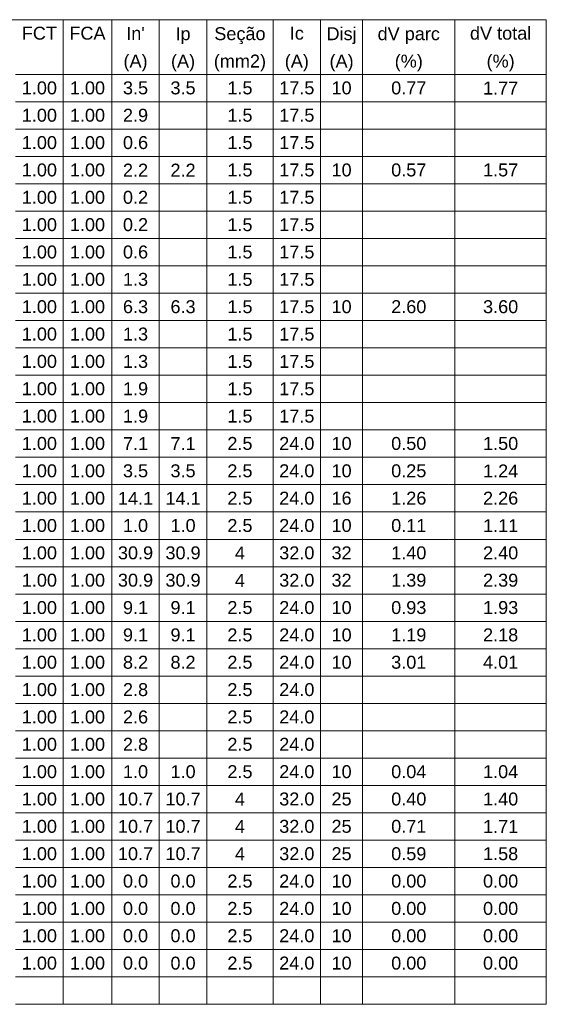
# Model space of a CAD drawing. Header units: millimetres. Extents: x 55082 to 85113, y -5867 to -946.
# Tile 23 of 77: x 57743 to 58101, y -2603 to -1934. Entities that reach past the tile are written whole.
import ezdxf

# ---------------------------------------------------------------- set-up
doc = ezdxf.new("R2010")
doc.units = ezdxf.units.MM
doc.header["$MEASUREMENT"] = 0
doc.layers.add('DI-Tabelas', color=7, linetype='Continuous', lineweight=5)
doc.styles.add('Arial', font='arial.ttf')

msp = doc.modelspace()

# ---------------------------------------------------------------- linework, layer by layer
at = {"layer": 'DI-Tabelas'}
for p, q in [((58101.02, -1933.57), (56823.44, -1933.57)), ((57772.51, -1933.57), (57772.51, -1952.17)), ((57805.56, -1933.57), (57805.56, -1952.17)), ((57837.88, -1933.57), (57837.88, -1952.17)), ((57870.19, -1933.57), (57870.19, -1952.17)), ((57915.24, -1933.57), (57915.24, -1952.17)), ((57947.55, -1933.57), (57947.55, -1952.17)), ((57976.09, -1933.57), (57976.09, -1952.17)), ((58038.93, -1933.57), (58038.93, -1952.17)), ((58101.02, -1933.57), (58101.02, -1952.17)), ((57772.51, -1952.17), (57772.51, -1970.78)), ((57805.56, -1952.17), (57805.56, -1970.78)), ((57837.88, -1952.17), (57837.88, -1970.78)), ((57870.19, -1952.17), (57870.19, -1970.78)), ((57915.24, -1952.17), (57915.24, -1970.78)), ((57947.55, -1952.17), (57947.55, -1970.78)), ((57976.09, -1952.17), (57976.09, -1970.78)), ((58038.93, -1952.17), (58038.93, -1970.78)), ((58101.02, -1952.17), (58101.02, -1970.78)), ((57772.51, -1970.78), (57740.2, -1970.78)), ((57740.2, -1970.78), (57772.51, -1970.78)), ((57805.56, -1970.78), (57772.51, -1970.78)), ((57772.51, -1970.78), (57772.51, -1989.39)), ((57772.51, -1970.78), (57805.56, -1970.78)), ((57837.88, -1970.78), (57805.56, -1970.78)), ((57805.56, -1970.78), (57805.56, -1989.39)), ((57805.56, -1970.78), (57837.88, -1970.78)), ((57870.19, -1970.78), (57837.88, -1970.78)), ((57837.88, -1970.78), (57837.88, -1989.39)), ((57837.88, -1970.78), (57870.19, -1970.78)), ((57915.24, -1970.78), (57870.19, -1970.78)), ((57870.19, -1970.78), (57870.19, -1989.39)), ((57870.19, -1970.78), (57915.24, -1970.78)), ((57947.55, -1970.78), (57915.24, -1970.78)), ((57915.24, -1970.78), (57915.24, -1989.39)), ((57915.24, -1970.78), (57947.55, -1970.78)), ((57976.09, -1970.78), (57947.55, -1970.78)), ((57947.55, -1970.78), (57947.55, -1989.39)), ((57947.55, -1970.78), (57976.09, -1970.78)), ((58038.93, -1970.78), (57976.09, -1970.78)), ((57976.09, -1970.78), (57976.09, -1989.39)), ((57976.09, -1970.78), (58038.93, -1970.78)), ((58101.02, -1970.78), (58038.93, -1970.78)), ((58038.93, -1970.78), (58038.93, -1989.39)), ((58038.93, -1970.78), (58101.02, -1970.78)), ((58101.02, -1970.78), (58101.02, -1989.39)), ((57772.51, -1989.39), (57740.2, -1989.39)), ((57805.56, -1989.39), (57772.51, -1989.39)), ((57772.51, -1989.39), (57772.51, -2008)), ((57837.88, -1989.39), (57805.56, -1989.39)), ((57805.56, -1989.39), (57805.56, -2008)), ((57870.19, -1989.39), (57837.88, -1989.39)), ((57837.88, -1989.39), (57837.88, -2008)), ((57915.24, -1989.39), (57870.19, -1989.39)), ((57870.19, -1989.39), (57870.19, -2008)), ((57947.55, -1989.39), (57915.24, -1989.39)), ((57915.24, -1989.39), (57915.24, -2008)), ((57976.09, -1989.39), (57947.55, -1989.39)), ((57947.55, -1989.39), (57947.55, -2008)), ((58038.93, -1989.39), (57976.09, -1989.39)), ((57976.09, -1989.39), (57976.09, -2008)), ((58101.02, -1989.39), (58038.93, -1989.39)), ((58038.93, -1989.39), (58038.93, -2008)), ((58101.02, -1989.39), (58101.02, -2008)), ((57772.51, -2008), (57740.2, -2008)), ((57805.56, -2008), (57772.51, -2008)), ((57772.51, -2008), (57772.51, -2026.61)), ((57837.88, -2008), (57805.56, -2008)), ((57805.56, -2008), (57805.56, -2026.61)), ((57870.19, -2008), (57837.88, -2008)), ((57837.88, -2008), (57837.88, -2026.61)), ((57915.24, -2008), (57870.19, -2008)), ((57870.19, -2008), (57870.19, -2026.61)), ((57947.55, -2008), (57915.24, -2008)), ((57915.24, -2008), (57915.24, -2026.61)), ((57976.09, -2008), (57947.55, -2008)), ((57947.55, -2008), (57947.55, -2026.61)), ((58038.93, -2008), (57976.09, -2008)), ((57976.09, -2008), (57976.09, -2026.61)), ((58101.02, -2008), (58038.93, -2008)), ((58038.93, -2008), (58038.93, -2026.61)), ((58101.02, -2008), (58101.02, -2026.61)), ((57772.51, -2026.61), (57740.2, -2026.61)), ((57805.56, -2026.61), (57772.51, -2026.61)), ((57772.51, -2026.61), (57772.51, -2045.21)), ((57837.88, -2026.61), (57805.56, -2026.61)), ((57805.56, -2026.61), (57805.56, -2045.21)), ((57870.19, -2026.61), (57837.88, -2026.61)), ((57837.88, -2026.61), (57837.88, -2045.21)), ((57915.24, -2026.61), (57870.19, -2026.61)), ((57870.19, -2026.61), (57870.19, -2045.21)), ((57947.55, -2026.61), (57915.24, -2026.61)), ((57915.24, -2026.61), (57915.24, -2045.21)), ((57976.09, -2026.61), (57947.55, -2026.61)), ((57947.55, -2026.61), (57947.55, -2045.21)), ((58038.93, -2026.61), (57976.09, -2026.61)), ((57976.09, -2026.61), (57976.09, -2045.21)), ((58101.02, -2026.61), (58038.93, -2026.61)), ((58038.93, -2026.61), (58038.93, -2045.21)), ((58101.02, -2026.61), (58101.02, -2045.21)), ((57772.51, -2045.21), (57740.2, -2045.21)), ((57805.56, -2045.21), (57772.51, -2045.21)), ((57772.51, -2045.21), (57772.51, -2063.82)), ((57837.88, -2045.21), (57805.56, -2045.21)), ((57805.56, -2045.21), (57805.56, -2063.82)), ((57870.19, -2045.21), (57837.88, -2045.21)), ((57837.88, -2045.21), (57837.88, -2063.82)), ((57915.24, -2045.21), (57870.19, -2045.21)), ((57870.19, -2045.21), (57870.19, -2063.82)), ((57947.55, -2045.21), (57915.24, -2045.21)), ((57915.24, -2045.21), (57915.24, -2063.82)), ((57976.09, -2045.21), (57947.55, -2045.21)), ((57947.55, -2045.21), (57947.55, -2063.82)), ((58038.93, -2045.21), (57976.09, -2045.21)), ((57976.09, -2045.21), (57976.09, -2063.82)), ((58101.02, -2045.21), (58038.93, -2045.21)), ((58038.93, -2045.21), (58038.93, -2063.82)), ((58101.02, -2045.21), (58101.02, -2063.82)), ((57772.51, -2063.82), (57740.2, -2063.82)), ((57805.56, -2063.82), (57772.51, -2063.82)), ((57772.51, -2063.82), (57772.51, -2082.43)), ((57837.88, -2063.82), (57805.56, -2063.82)), ((57805.56, -2063.82), (57805.56, -2082.43)), ((57870.19, -2063.82), (57837.88, -2063.82)), ((57837.88, -2063.82), (57837.88, -2082.43)), ((57915.24, -2063.82), (57870.19, -2063.82)), ((57870.19, -2063.82), (57870.19, -2082.43)), ((57947.55, -2063.82), (57915.24, -2063.82)), ((57915.24, -2063.82), (57915.24, -2082.43)), ((57976.09, -2063.82), (57947.55, -2063.82)), ((57947.55, -2063.82), (57947.55, -2082.43)), ((58038.93, -2063.82), (57976.09, -2063.82)), ((57976.09, -2063.82), (57976.09, -2082.43)), ((58101.02, -2063.82), (58038.93, -2063.82)), ((58038.93, -2063.82), (58038.93, -2082.43)), ((58101.02, -2063.82), (58101.02, -2082.43)), ((57772.51, -2082.43), (57740.2, -2082.43)), ((57805.56, -2082.43), (57772.51, -2082.43)), ((57772.51, -2082.43), (57772.51, -2101.04)), ((57837.88, -2082.43), (57805.56, -2082.43)), ((57805.56, -2082.43), (57805.56, -2101.04)), ((57870.19, -2082.43), (57837.88, -2082.43)), ((57837.88, -2082.43), (57837.88, -2101.04)), ((57915.24, -2082.43), (57870.19, -2082.43)), ((57870.19, -2082.43), (57870.19, -2101.04)), ((57947.55, -2082.43), (57915.24, -2082.43)), ((57915.24, -2082.43), (57915.24, -2101.04)), ((57976.09, -2082.43), (57947.55, -2082.43)), ((57947.55, -2082.43), (57947.55, -2101.04)), ((58038.93, -2082.43), (57976.09, -2082.43)), ((57976.09, -2082.43), (57976.09, -2101.04)), ((58101.02, -2082.43), (58038.93, -2082.43)), ((58038.93, -2082.43), (58038.93, -2101.04)), ((58101.02, -2082.43), (58101.02, -2101.04)), ((57772.51, -2101.04), (57740.2, -2101.04)), ((57805.56, -2101.04), (57772.51, -2101.04)), ((57772.51, -2101.04), (57772.51, -2119.65)), ((57837.88, -2101.04), (57805.56, -2101.04)), ((57805.56, -2101.04), (57805.56, -2119.65)), ((57870.19, -2101.04), (57837.88, -2101.04)), ((57837.88, -2101.04), (57837.88, -2119.65)), ((57915.24, -2101.04), (57870.19, -2101.04)), ((57870.19, -2101.04), (57870.19, -2119.65)), ((57947.55, -2101.04), (57915.24, -2101.04)), ((57915.24, -2101.04), (57915.24, -2119.65)), ((57976.09, -2101.04), (57947.55, -2101.04)), ((57947.55, -2101.04), (57947.55, -2119.65)), ((58038.93, -2101.04), (57976.09, -2101.04)), ((57976.09, -2101.04), (57976.09, -2119.65)), ((58101.02, -2101.04), (58038.93, -2101.04)), ((58038.93, -2101.04), (58038.93, -2119.65)), ((58101.02, -2101.04), (58101.02, -2119.65)), ((57772.51, -2119.65), (57740.2, -2119.65)), ((57805.56, -2119.65), (57772.51, -2119.65)), ((57772.51, -2119.65), (57772.51, -2138.25)), ((57837.88, -2119.65), (57805.56, -2119.65)), ((57805.56, -2119.65), (57805.56, -2138.25)), ((57870.19, -2119.65), (57837.88, -2119.65)), ((57837.88, -2119.65), (57837.88, -2138.25)), ((57915.24, -2119.65), (57870.19, -2119.65)), ((57870.19, -2119.65), (57870.19, -2138.25)), ((57947.55, -2119.65), (57915.24, -2119.65)), ((57915.24, -2119.65), (57915.24, -2138.25)), ((57976.09, -2119.65), (57947.55, -2119.65)), ((57947.55, -2119.65), (57947.55, -2138.25)), ((58038.93, -2119.65), (57976.09, -2119.65)), ((57976.09, -2119.65), (57976.09, -2138.25)), ((58101.02, -2119.65), (58038.93, -2119.65)), ((58038.93, -2119.65), (58038.93, -2138.25)), ((58101.02, -2119.65), (58101.02, -2138.25)), ((57772.51, -2138.25), (57740.2, -2138.25)), ((57805.56, -2138.25), (57772.51, -2138.25)), ((57772.51, -2138.25), (57772.51, -2156.86)), ((57837.88, -2138.25), (57805.56, -2138.25)), ((57805.56, -2138.25), (57805.56, -2156.86)), ((57870.19, -2138.25), (57837.88, -2138.25)), ((57837.88, -2138.25), (57837.88, -2156.86)), ((57915.24, -2138.25), (57870.19, -2138.25)), ((57870.19, -2138.25), (57870.19, -2156.86)), ((57947.55, -2138.25), (57915.24, -2138.25)), ((57915.24, -2138.25), (57915.24, -2156.86)), ((57976.09, -2138.25), (57947.55, -2138.25)), ((57947.55, -2138.25), (57947.55, -2156.86)), ((58038.93, -2138.25), (57976.09, -2138.25)), ((57976.09, -2138.25), (57976.09, -2156.86)), ((58101.02, -2138.25), (58038.93, -2138.25)), ((58038.93, -2138.25), (58038.93, -2156.86)), ((58101.02, -2138.25), (58101.02, -2156.86)), ((57772.51, -2156.86), (57740.2, -2156.86)), ((57805.56, -2156.86), (57772.51, -2156.86)), ((57772.51, -2156.86), (57772.51, -2175.47)), ((57837.88, -2156.86), (57805.56, -2156.86)), ((57805.56, -2156.86), (57805.56, -2175.47)), ((57870.19, -2156.86), (57837.88, -2156.86)), ((57837.88, -2156.86), (57837.88, -2175.47)), ((57915.24, -2156.86), (57870.19, -2156.86)), ((57870.19, -2156.86), (57870.19, -2175.47)), ((57947.55, -2156.86), (57915.24, -2156.86)), ((57915.24, -2156.86), (57915.24, -2175.47)), ((57976.09, -2156.86), (57947.55, -2156.86)), ((57947.55, -2156.86), (57947.55, -2175.47)), ((58038.93, -2156.86), (57976.09, -2156.86)), ((57976.09, -2156.86), (57976.09, -2175.47)), ((58101.02, -2156.86), (58038.93, -2156.86)), ((58038.93, -2156.86), (58038.93, -2175.47)), ((58101.02, -2156.86), (58101.02, -2175.47)), ((57772.51, -2175.47), (57740.2, -2175.47)), ((57805.56, -2175.47), (57772.51, -2175.47)), ((57772.51, -2175.47), (57772.51, -2194.08)), ((57837.88, -2175.47), (57805.56, -2175.47)), ((57805.56, -2175.47), (57805.56, -2194.08)), ((57870.19, -2175.47), (57837.88, -2175.47)), ((57837.88, -2175.47), (57837.88, -2194.08)), ((57915.24, -2175.47), (57870.19, -2175.47)), ((57870.19, -2175.47), (57870.19, -2194.08)), ((57947.55, -2175.47), (57915.24, -2175.47)), ((57915.24, -2175.47), (57915.24, -2194.08)), ((57976.09, -2175.47), (57947.55, -2175.47)), ((57947.55, -2175.47), (57947.55, -2194.08)), ((58038.93, -2175.47), (57976.09, -2175.47)), ((57976.09, -2175.47), (57976.09, -2194.08)), ((58101.02, -2175.47), (58038.93, -2175.47)), ((58038.93, -2175.47), (58038.93, -2194.08)), ((58101.02, -2175.47), (58101.02, -2194.08)), ((57772.51, -2194.08), (57740.2, -2194.08)), ((57805.56, -2194.08), (57772.51, -2194.08)), ((57772.51, -2194.08), (57772.51, -2212.69)), ((57837.88, -2194.08), (57805.56, -2194.08)), ((57805.56, -2194.08), (57805.56, -2212.69)), ((57870.19, -2194.08), (57837.88, -2194.08)), ((57837.88, -2194.08), (57837.88, -2212.69)), ((57915.24, -2194.08), (57870.19, -2194.08)), ((57870.19, -2194.08), (57870.19, -2212.69)), ((57947.55, -2194.08), (57915.24, -2194.08)), ((57915.24, -2194.08), (57915.24, -2212.69)), ((57976.09, -2194.08), (57947.55, -2194.08)), ((57947.55, -2194.08), (57947.55, -2212.69)), ((58038.93, -2194.08), (57976.09, -2194.08)), ((57976.09, -2194.08), (57976.09, -2212.69)), ((58101.02, -2194.08), (58038.93, -2194.08)), ((58038.93, -2194.08), (58038.93, -2212.69)), ((58101.02, -2194.08), (58101.02, -2212.69)), ((57772.51, -2212.69), (57740.2, -2212.69)), ((57805.56, -2212.69), (57772.51, -2212.69)), ((57772.51, -2212.69), (57772.51, -2231.29)), ((57837.88, -2212.69), (57805.56, -2212.69)), ((57805.56, -2212.69), (57805.56, -2231.29)), ((57870.19, -2212.69), (57837.88, -2212.69)), ((57837.88, -2212.69), (57837.88, -2231.29)), ((57915.24, -2212.69), (57870.19, -2212.69)), ((57870.19, -2212.69), (57870.19, -2231.29)), ((57947.55, -2212.69), (57915.24, -2212.69)), ((57915.24, -2212.69), (57915.24, -2231.29)), ((57976.09, -2212.69), (57947.55, -2212.69)), ((57947.55, -2212.69), (57947.55, -2231.29)), ((58038.93, -2212.69), (57976.09, -2212.69)), ((57976.09, -2212.69), (57976.09, -2231.29)), ((58101.02, -2212.69), (58038.93, -2212.69)), ((58038.93, -2212.69), (58038.93, -2231.29)), ((58101.02, -2212.69), (58101.02, -2231.29)), ((57772.51, -2231.29), (57740.2, -2231.29)), ((57805.56, -2231.29), (57772.51, -2231.29)), ((57772.51, -2231.29), (57772.51, -2249.9)), ((57837.88, -2231.29), (57805.56, -2231.29)), ((57805.56, -2231.29), (57805.56, -2249.9)), ((57870.19, -2231.29), (57837.88, -2231.29)), ((57837.88, -2231.29), (57837.88, -2249.9)), ((57915.24, -2231.29), (57870.19, -2231.29)), ((57870.19, -2231.29), (57870.19, -2249.9)), ((57947.55, -2231.29), (57915.24, -2231.29)), ((57915.24, -2231.29), (57915.24, -2249.9)), ((57976.09, -2231.29), (57947.55, -2231.29)), ((57947.55, -2231.29), (57947.55, -2249.9)), ((58038.93, -2231.29), (57976.09, -2231.29)), ((57976.09, -2231.29), (57976.09, -2249.9)), ((58101.02, -2231.29), (58038.93, -2231.29)), ((58038.93, -2231.29), (58038.93, -2249.9)), ((58101.02, -2231.29), (58101.02, -2249.9)), ((57772.51, -2249.9), (57740.2, -2249.9)), ((57805.56, -2249.9), (57772.51, -2249.9)), ((57772.51, -2249.9), (57772.51, -2268.51)), ((57837.88, -2249.9), (57805.56, -2249.9)), ((57805.56, -2249.9), (57805.56, -2268.51)), ((57870.19, -2249.9), (57837.88, -2249.9)), ((57837.88, -2249.9), (57837.88, -2268.51)), ((57915.24, -2249.9), (57870.19, -2249.9)), ((57870.19, -2249.9), (57870.19, -2268.51)), ((57947.55, -2249.9), (57915.24, -2249.9)), ((57915.24, -2249.9), (57915.24, -2268.51)), ((57976.09, -2249.9), (57947.55, -2249.9)), ((57947.55, -2249.9), (57947.55, -2268.51)), ((58038.93, -2249.9), (57976.09, -2249.9)), ((57976.09, -2249.9), (57976.09, -2268.51)), ((58101.02, -2249.9), (58038.93, -2249.9)), ((58038.93, -2249.9), (58038.93, -2268.51)), ((58101.02, -2249.9), (58101.02, -2268.51)), ((57772.51, -2268.51), (57740.2, -2268.51)), ((57805.56, -2268.51), (57772.51, -2268.51)), ((57772.51, -2268.51), (57772.51, -2287.12)), ((57837.88, -2268.51), (57805.56, -2268.51)), ((57805.56, -2268.51), (57805.56, -2287.12)), ((57870.19, -2268.51), (57837.88, -2268.51)), ((57837.88, -2268.51), (57837.88, -2287.12)), ((57915.24, -2268.51), (57870.19, -2268.51)), ((57870.19, -2268.51), (57870.19, -2287.12)), ((57947.55, -2268.51), (57915.24, -2268.51)), ((57915.24, -2268.51), (57915.24, -2287.12)), ((57976.09, -2268.51), (57947.55, -2268.51)), ((57947.55, -2268.51), (57947.55, -2287.12)), ((58038.93, -2268.51), (57976.09, -2268.51)), ((57976.09, -2268.51), (57976.09, -2287.12)), ((58101.02, -2268.51), (58038.93, -2268.51)), ((58038.93, -2268.51), (58038.93, -2287.12)), ((58101.02, -2268.51), (58101.02, -2287.12)), ((57772.51, -2287.12), (57740.2, -2287.12)), ((57805.56, -2287.12), (57772.51, -2287.12)), ((57772.51, -2287.12), (57772.51, -2305.73)), ((57837.88, -2287.12), (57805.56, -2287.12)), ((57805.56, -2287.12), (57805.56, -2305.73)), ((57870.19, -2287.12), (57837.88, -2287.12)), ((57837.88, -2287.12), (57837.88, -2305.73)), ((57915.24, -2287.12), (57870.19, -2287.12)), ((57870.19, -2287.12), (57870.19, -2305.73)), ((57947.55, -2287.12), (57915.24, -2287.12)), ((57915.24, -2287.12), (57915.24, -2305.73)), ((57976.09, -2287.12), (57947.55, -2287.12)), ((57947.55, -2287.12), (57947.55, -2305.73)), ((58038.93, -2287.12), (57976.09, -2287.12)), ((57976.09, -2287.12), (57976.09, -2305.73)), ((58101.02, -2287.12), (58038.93, -2287.12)), ((58038.93, -2287.12), (58038.93, -2305.73)), ((58101.02, -2287.12), (58101.02, -2305.73)), ((57772.51, -2305.73), (57740.2, -2305.73)), ((57805.56, -2305.73), (57772.51, -2305.73)), ((57772.51, -2305.73), (57772.51, -2324.33)), ((57837.88, -2305.73), (57805.56, -2305.73)), ((57805.56, -2305.73), (57805.56, -2324.33)), ((57870.19, -2305.73), (57837.88, -2305.73)), ((57837.88, -2305.73), (57837.88, -2324.33)), ((57915.24, -2305.73), (57870.19, -2305.73)), ((57870.19, -2305.73), (57870.19, -2324.33)), ((57947.55, -2305.73), (57915.24, -2305.73)), ((57915.24, -2305.73), (57915.24, -2324.33)), ((57976.09, -2305.73), (57947.55, -2305.73)), ((57947.55, -2305.73), (57947.55, -2324.33)), ((58038.93, -2305.73), (57976.09, -2305.73)), ((57976.09, -2305.73), (57976.09, -2324.33)), ((58101.02, -2305.73), (58038.93, -2305.73)), ((58038.93, -2305.73), (58038.93, -2324.33)), ((58101.02, -2305.73), (58101.02, -2324.33)), ((57772.51, -2324.33), (57740.2, -2324.33)), ((57805.56, -2324.33), (57772.51, -2324.33)), ((57772.51, -2324.33), (57772.51, -2342.94)), ((57837.88, -2324.33), (57805.56, -2324.33)), ((57805.56, -2324.33), (57805.56, -2342.94)), ((57870.19, -2324.33), (57837.88, -2324.33)), ((57837.88, -2324.33), (57837.88, -2342.94)), ((57915.24, -2324.33), (57870.19, -2324.33)), ((57870.19, -2324.33), (57870.19, -2342.94)), ((57947.55, -2324.33), (57915.24, -2324.33)), ((57915.24, -2324.33), (57915.24, -2342.94)), ((57976.09, -2324.33), (57947.55, -2324.33)), ((57947.55, -2324.33), (57947.55, -2342.94)), ((58038.93, -2324.33), (57976.09, -2324.33)), ((57976.09, -2324.33), (57976.09, -2342.94)), ((58101.02, -2324.33), (58038.93, -2324.33)), ((58038.93, -2324.33), (58038.93, -2342.94)), ((58101.02, -2324.33), (58101.02, -2342.94)), ((57772.51, -2342.94), (57740.2, -2342.94)), ((57805.56, -2342.94), (57772.51, -2342.94)), ((57772.51, -2342.94), (57772.51, -2361.55)), ((57837.88, -2342.94), (57805.56, -2342.94)), ((57805.56, -2342.94), (57805.56, -2361.55)), ((57870.19, -2342.94), (57837.88, -2342.94)), ((57837.88, -2342.94), (57837.88, -2361.55)), ((57915.24, -2342.94), (57870.19, -2342.94)), ((57870.19, -2342.94), (57870.19, -2361.55)), ((57947.55, -2342.94), (57915.24, -2342.94)), ((57915.24, -2342.94), (57915.24, -2361.55)), ((57976.09, -2342.94), (57947.55, -2342.94)), ((57947.55, -2342.94), (57947.55, -2361.55)), ((58038.93, -2342.94), (57976.09, -2342.94)), ((57976.09, -2342.94), (57976.09, -2361.55)), ((58101.02, -2342.94), (58038.93, -2342.94)), ((58038.93, -2342.94), (58038.93, -2361.55)), ((58101.02, -2342.94), (58101.02, -2361.55)), ((57772.51, -2361.55), (57740.2, -2361.55)), ((57805.56, -2361.55), (57772.51, -2361.55)), ((57772.51, -2361.55), (57772.51, -2380.16)), ((57837.88, -2361.55), (57805.56, -2361.55)), ((57805.56, -2361.55), (57805.56, -2380.16)), ((57870.19, -2361.55), (57837.88, -2361.55)), ((57837.88, -2361.55), (57837.88, -2380.16)), ((57915.24, -2361.55), (57870.19, -2361.55)), ((57870.19, -2361.55), (57870.19, -2380.16)), ((57947.55, -2361.55), (57915.24, -2361.55)), ((57915.24, -2361.55), (57915.24, -2380.16)), ((57976.09, -2361.55), (57947.55, -2361.55)), ((57947.55, -2361.55), (57947.55, -2380.16)), ((58038.93, -2361.55), (57976.09, -2361.55)), ((57976.09, -2361.55), (57976.09, -2380.16)), ((58101.02, -2361.55), (58038.93, -2361.55)), ((58038.93, -2361.55), (58038.93, -2380.16)), ((58101.02, -2361.55), (58101.02, -2380.16)), ((57772.51, -2380.16), (57740.2, -2380.16)), ((57805.56, -2380.16), (57772.51, -2380.16)), ((57772.51, -2380.16), (57772.51, -2398.77)), ((57837.88, -2380.16), (57805.56, -2380.16)), ((57805.56, -2380.16), (57805.56, -2398.77)), ((57870.19, -2380.16), (57837.88, -2380.16)), ((57837.88, -2380.16), (57837.88, -2398.77)), ((57915.24, -2380.16), (57870.19, -2380.16)), ((57870.19, -2380.16), (57870.19, -2398.77)), ((57947.55, -2380.16), (57915.24, -2380.16)), ((57915.24, -2380.16), (57915.24, -2398.77)), ((57976.09, -2380.16), (57947.55, -2380.16)), ((57947.55, -2380.16), (57947.55, -2398.77)), ((58038.93, -2380.16), (57976.09, -2380.16)), ((57976.09, -2380.16), (57976.09, -2398.77)), ((58101.02, -2380.16), (58038.93, -2380.16)), ((58038.93, -2380.16), (58038.93, -2398.77)), ((58101.02, -2380.16), (58101.02, -2398.77)), ((57772.51, -2398.77), (57740.2, -2398.77)), ((57805.56, -2398.77), (57772.51, -2398.77)), ((57772.51, -2398.77), (57772.51, -2417.37)), ((57837.88, -2398.77), (57805.56, -2398.77)), ((57805.56, -2398.77), (57805.56, -2417.37)), ((57870.19, -2398.77), (57837.88, -2398.77)), ((57837.88, -2398.77), (57837.88, -2417.37)), ((57915.24, -2398.77), (57870.19, -2398.77)), ((57870.19, -2398.77), (57870.19, -2417.37)), ((57947.55, -2398.77), (57915.24, -2398.77)), ((57915.24, -2398.77), (57915.24, -2417.37)), ((57976.09, -2398.77), (57947.55, -2398.77)), ((57947.55, -2398.77), (57947.55, -2417.37)), ((58038.93, -2398.77), (57976.09, -2398.77)), ((57976.09, -2398.77), (57976.09, -2417.37)), ((58101.02, -2398.77), (58038.93, -2398.77)), ((58038.93, -2398.77), (58038.93, -2417.37)), ((58101.02, -2398.77), (58101.02, -2417.37)), ((57772.51, -2417.37), (57740.2, -2417.37)), ((57805.56, -2417.37), (57772.51, -2417.37)), ((57772.51, -2417.37), (57772.51, -2435.98)), ((57837.88, -2417.37), (57805.56, -2417.37)), ((57805.56, -2417.37), (57805.56, -2435.98)), ((57870.19, -2417.37), (57837.88, -2417.37)), ((57837.88, -2417.37), (57837.88, -2435.98)), ((57915.24, -2417.37), (57870.19, -2417.37)), ((57870.19, -2417.37), (57870.19, -2435.98)), ((57947.55, -2417.37), (57915.24, -2417.37)), ((57915.24, -2417.37), (57915.24, -2435.98)), ((57976.09, -2417.37), (57947.55, -2417.37)), ((57947.55, -2417.37), (57947.55, -2435.98)), ((58038.93, -2417.37), (57976.09, -2417.37)), ((57976.09, -2417.37), (57976.09, -2435.98)), ((58101.02, -2417.37), (58038.93, -2417.37)), ((58038.93, -2417.37), (58038.93, -2435.98)), ((58101.02, -2417.37), (58101.02, -2435.98)), ((57772.51, -2435.98), (57740.2, -2435.98)), ((57805.56, -2435.98), (57772.51, -2435.98)), ((57772.51, -2435.98), (57772.51, -2454.59)), ((57837.88, -2435.98), (57805.56, -2435.98)), ((57805.56, -2435.98), (57805.56, -2454.59)), ((57870.19, -2435.98), (57837.88, -2435.98)), ((57837.88, -2435.98), (57837.88, -2454.59)), ((57915.24, -2435.98), (57870.19, -2435.98)), ((57870.19, -2435.98), (57870.19, -2454.59)), ((57947.55, -2435.98), (57915.24, -2435.98)), ((57915.24, -2435.98), (57915.24, -2454.59)), ((57976.09, -2435.98), (57947.55, -2435.98)), ((57947.55, -2435.98), (57947.55, -2454.59)), ((58038.93, -2435.98), (57976.09, -2435.98)), ((57976.09, -2435.98), (57976.09, -2454.59)), ((58101.02, -2435.98), (58038.93, -2435.98)), ((58038.93, -2435.98), (58038.93, -2454.59)), ((58101.02, -2435.98), (58101.02, -2454.59)), ((57772.51, -2454.59), (57740.2, -2454.59)), ((57805.56, -2454.59), (57772.51, -2454.59)), ((57772.51, -2454.59), (57772.51, -2473.2)), ((57837.88, -2454.59), (57805.56, -2454.59)), ((57805.56, -2454.59), (57805.56, -2473.2)), ((57870.19, -2454.59), (57837.88, -2454.59)), ((57837.88, -2454.59), (57837.88, -2473.2)), ((57915.24, -2454.59), (57870.19, -2454.59)), ((57870.19, -2454.59), (57870.19, -2473.2)), ((57947.55, -2454.59), (57915.24, -2454.59)), ((57915.24, -2454.59), (57915.24, -2473.2)), ((57976.09, -2454.59), (57947.55, -2454.59)), ((57947.55, -2454.59), (57947.55, -2473.2)), ((58038.93, -2454.59), (57976.09, -2454.59)), ((57976.09, -2454.59), (57976.09, -2473.2)), ((58101.02, -2454.59), (58038.93, -2454.59)), ((58038.93, -2454.59), (58038.93, -2473.2)), ((58101.02, -2454.59), (58101.02, -2473.2)), ((57772.51, -2473.2), (57740.2, -2473.2)), ((57805.56, -2473.2), (57772.51, -2473.2)), ((57772.51, -2473.2), (57772.51, -2491.81)), ((57837.88, -2473.2), (57805.56, -2473.2)), ((57805.56, -2473.2), (57805.56, -2491.81)), ((57870.19, -2473.2), (57837.88, -2473.2)), ((57837.88, -2473.2), (57837.88, -2491.81)), ((57915.24, -2473.2), (57870.19, -2473.2)), ((57870.19, -2473.2), (57870.19, -2491.81)), ((57947.55, -2473.2), (57915.24, -2473.2)), ((57915.24, -2473.2), (57915.24, -2491.81)), ((57976.09, -2473.2), (57947.55, -2473.2)), ((57947.55, -2473.2), (57947.55, -2491.81)), ((58038.93, -2473.2), (57976.09, -2473.2)), ((57976.09, -2473.2), (57976.09, -2491.81)), ((58101.02, -2473.2), (58038.93, -2473.2)), ((58038.93, -2473.2), (58038.93, -2491.81)), ((58101.02, -2473.2), (58101.02, -2491.81)), ((57772.51, -2491.81), (57740.2, -2491.81)), ((57805.56, -2491.81), (57772.51, -2491.81)), ((57772.51, -2491.81), (57772.51, -2510.41)), ((57837.88, -2491.81), (57805.56, -2491.81)), ((57805.56, -2491.81), (57805.56, -2510.41)), ((57870.19, -2491.81), (57837.88, -2491.81)), ((57837.88, -2491.81), (57837.88, -2510.41)), ((57915.24, -2491.81), (57870.19, -2491.81)), ((57870.19, -2491.81), (57870.19, -2510.41)), ((57947.55, -2491.81), (57915.24, -2491.81)), ((57915.24, -2491.81), (57915.24, -2510.41)), ((57976.09, -2491.81), (57947.55, -2491.81)), ((57947.55, -2491.81), (57947.55, -2510.41)), ((58038.93, -2491.81), (57976.09, -2491.81)), ((57976.09, -2491.81), (57976.09, -2510.41)), ((58101.02, -2491.81), (58038.93, -2491.81)), ((58038.93, -2491.81), (58038.93, -2510.41)), ((58101.02, -2491.81), (58101.02, -2510.41)), ((57772.51, -2510.41), (57740.2, -2510.41)), ((57805.56, -2510.41), (57772.51, -2510.41)), ((57772.51, -2510.41), (57772.51, -2529.02)), ((57837.88, -2510.41), (57805.56, -2510.41)), ((57805.56, -2510.41), (57805.56, -2529.02)), ((57870.19, -2510.41), (57837.88, -2510.41)), ((57837.88, -2510.41), (57837.88, -2529.02)), ((57915.24, -2510.41), (57870.19, -2510.41)), ((57870.19, -2510.41), (57870.19, -2529.02)), ((57947.55, -2510.41), (57915.24, -2510.41)), ((57915.24, -2510.41), (57915.24, -2529.02)), ((57976.09, -2510.41), (57947.55, -2510.41)), ((57947.55, -2510.41), (57947.55, -2529.02)), ((58038.93, -2510.41), (57976.09, -2510.41)), ((57976.09, -2510.41), (57976.09, -2529.02)), ((58101.02, -2510.41), (58038.93, -2510.41)), ((58038.93, -2510.41), (58038.93, -2529.02)), ((58101.02, -2510.41), (58101.02, -2529.02)), ((57772.51, -2529.02), (57740.2, -2529.02)), ((57805.56, -2529.02), (57772.51, -2529.02)), ((57772.51, -2529.02), (57772.51, -2547.63)), ((57837.88, -2529.02), (57805.56, -2529.02)), ((57805.56, -2529.02), (57805.56, -2547.63)), ((57870.19, -2529.02), (57837.88, -2529.02)), ((57837.88, -2529.02), (57837.88, -2547.63)), ((57915.24, -2529.02), (57870.19, -2529.02)), ((57870.19, -2529.02), (57870.19, -2547.63)), ((57947.55, -2529.02), (57915.24, -2529.02)), ((57915.24, -2529.02), (57915.24, -2547.63)), ((57976.09, -2529.02), (57947.55, -2529.02)), ((57947.55, -2529.02), (57947.55, -2547.63)), ((58038.93, -2529.02), (57976.09, -2529.02)), ((57976.09, -2529.02), (57976.09, -2547.63)), ((58101.02, -2529.02), (58038.93, -2529.02)), ((58038.93, -2529.02), (58038.93, -2547.63)), ((58101.02, -2529.02), (58101.02, -2547.63)), ((57772.51, -2547.63), (57740.2, -2547.63)), ((57805.56, -2547.63), (57772.51, -2547.63)), ((57772.51, -2547.63), (57772.51, -2566.24)), ((57837.88, -2547.63), (57805.56, -2547.63)), ((57805.56, -2547.63), (57805.56, -2566.24)), ((57870.19, -2547.63), (57837.88, -2547.63)), ((57837.88, -2547.63), (57837.88, -2566.24)), ((57915.24, -2547.63), (57870.19, -2547.63)), ((57870.19, -2547.63), (57870.19, -2566.24)), ((57947.55, -2547.63), (57915.24, -2547.63)), ((57915.24, -2547.63), (57915.24, -2566.24)), ((57976.09, -2547.63), (57947.55, -2547.63)), ((57947.55, -2547.63), (57947.55, -2566.24)), ((58038.93, -2547.63), (57976.09, -2547.63)), ((57976.09, -2547.63), (57976.09, -2566.24)), ((58101.02, -2547.63), (58038.93, -2547.63)), ((58038.93, -2547.63), (58038.93, -2566.24)), ((58101.02, -2547.63), (58101.02, -2566.24)), ((57772.51, -2566.24), (57740.2, -2566.24)), ((57805.56, -2566.24), (57772.51, -2566.24)), ((57772.51, -2566.24), (57772.51, -2584.85)), ((57837.88, -2566.24), (57805.56, -2566.24)), ((57805.56, -2566.24), (57805.56, -2584.85)), ((57870.19, -2566.24), (57837.88, -2566.24)), ((57837.88, -2566.24), (57837.88, -2584.85)), ((57915.24, -2566.24), (57870.19, -2566.24)), ((57870.19, -2566.24), (57870.19, -2584.85)), ((57947.55, -2566.24), (57915.24, -2566.24)), ((57915.24, -2566.24), (57915.24, -2584.85)), ((57976.09, -2566.24), (57947.55, -2566.24)), ((57947.55, -2566.24), (57947.55, -2584.85)), ((58038.93, -2566.24), (57976.09, -2566.24)), ((57976.09, -2566.24), (57976.09, -2584.85)), ((58101.02, -2566.24), (58038.93, -2566.24)), ((58038.93, -2566.24), (58038.93, -2584.85)), ((58101.02, -2566.24), (58101.02, -2584.85)), ((57772.51, -2584.85), (57740.2, -2584.85)), ((57805.56, -2584.85), (57772.51, -2584.85)), ((57772.51, -2584.85), (57772.51, -2603.45)), ((57837.88, -2584.85), (57805.56, -2584.85)), ((57805.56, -2584.85), (57805.56, -2603.45)), ((57870.19, -2584.85), (57837.88, -2584.85)), ((57837.88, -2584.85), (57837.88, -2603.45)), ((57915.24, -2584.85), (57870.19, -2584.85)), ((57870.19, -2584.85), (57870.19, -2603.45)), ((57947.55, -2584.85), (57915.24, -2584.85)), ((57915.24, -2584.85), (57915.24, -2603.45)), ((57976.09, -2584.85), (57947.55, -2584.85)), ((57947.55, -2584.85), (57947.55, -2603.45)), ((58038.93, -2584.85), (57976.09, -2584.85)), ((57976.09, -2584.85), (57976.09, -2603.45)), ((58101.02, -2584.85), (58038.93, -2584.85)), ((58038.93, -2584.85), (58038.93, -2603.45)), ((58101.02, -2584.85), (58101.02, -2603.45)), ((57772.51, -2603.45), (57740.2, -2603.45)), ((57805.56, -2603.45), (57772.51, -2603.45)), ((57837.88, -2603.45), (57805.56, -2603.45)), ((57870.19, -2603.45), (57837.88, -2603.45)), ((57915.24, -2603.45), (57870.19, -2603.45)), ((57947.55, -2603.45), (57915.24, -2603.45)), ((57976.09, -2603.45), (57947.55, -2603.45)), ((58038.93, -2603.45), (57976.09, -2603.45)), ((58101.02, -2603.45), (58038.93, -2603.45))]:
    msp.add_line(p, q, dxfattribs=at)

# ---------------------------------------------------------------- texts
at = {"layer": 'DI-Tabelas', "char_height": 8.8, "attachment_point": 8, "line_spacing_factor": 0.6, "style": 'Arial'}
for s, insert, width in [('FCT', (57756.35, -1947.27), 47.8098), ('FCA', (57789.04, -1947.27), 49.1915), ("In'", (57821.72, -1947.27), 25.1927), ('Ic', (57931.39, -1947.27), 19.1293), ('dV total', (58069.97, -1947.27), 83.3585), ('Ip', (57854.03, -1950.17), 20.4976), ('Seção', (57892.71, -1950.17), 69.7159), ('Disj', (57961.82, -1950.17), 40.9817), ('dV parc', (58007.51, -1950.17), 84.7268), ('(A)', (57821.72, -1968.78), 32.772), ('(A)', (57854.03, -1968.78), 32.772), ('(mm2)', (57892.71, -1968.78), 71.0037), ('(A)', (57931.39, -1968.78), 32.772), ('(A)', (57961.82, -1968.78), 32.772), ('(%)', (58007.51, -1968.78), 38.2317), ('(%)', (58069.97, -1968.78), 38.2317), ('1.00', (57756.35, -1984.49), 47.8366), ('1.00', (57789.04, -1984.49), 47.8366), ('3.5', (57821.72, -1984.49), 34.1671), ('3.5', (57854.03, -1984.49), 34.1671), ('1.5', (57892.71, -1984.49), 34.1671), ('17.5', (57931.39, -1984.49), 47.8366), ('10', (57961.82, -1984.49), 27.339), ('0.77', (58007.51, -1984.49), 47.8366), ('1.77', (58069.97, -1984.49), 47.8366), ('1.00', (57756.35, -2003.09), 47.8366), ('1.00', (57789.04, -2003.09), 47.8366), ('2.9', (57821.72, -2003.09), 34.1671), ('1.5', (57892.71, -2003.09), 34.1671), ('17.5', (57931.39, -2003.09), 47.8366), ('1.00', (57756.35, -2021.7), 47.8366), ('1.00', (57789.04, -2021.7), 47.8366), ('0.6', (57821.72, -2021.7), 34.1671), ('1.5', (57892.71, -2021.7), 34.1671), ('17.5', (57931.39, -2021.7), 47.8366), ('1.00', (57756.35, -2040.31), 47.8366), ('1.00', (57789.04, -2040.31), 47.8366), ('2.2', (57821.72, -2040.31), 34.1671), ('2.2', (57854.03, -2040.31), 34.1671), ('1.5', (57892.71, -2040.31), 34.1671), ('17.5', (57931.39, -2040.31), 47.8366), ('10', (57961.82, -2040.31), 27.339), ('0.57', (58007.51, -2040.31), 47.8366), ('1.57', (58069.97, -2040.31), 47.8366), ('1.00', (57756.35, -2058.92), 47.8366), ('1.00', (57789.04, -2058.92), 47.8366), ('0.2', (57821.72, -2058.92), 34.1671), ('1.5', (57892.71, -2058.92), 34.1671), ('17.5', (57931.39, -2058.92), 47.8366), ('1.00', (57756.35, -2077.53), 47.8366), ('1.00', (57789.04, -2077.53), 47.8366), ('0.2', (57821.72, -2077.53), 34.1671), ('1.5', (57892.71, -2077.53), 34.1671), ('17.5', (57931.39, -2077.53), 47.8366), ('1.00', (57756.35, -2096.13), 47.8366), ('1.00', (57789.04, -2096.13), 47.8366), ('0.6', (57821.72, -2096.13), 34.1671), ('1.5', (57892.71, -2096.13), 34.1671), ('17.5', (57931.39, -2096.13), 47.8366), ('1.00', (57756.35, -2114.74), 47.8366), ('1.00', (57789.04, -2114.74), 47.8366), ('1.3', (57821.72, -2114.74), 34.1671), ('1.5', (57892.71, -2114.74), 34.1671), ('17.5', (57931.39, -2114.74), 47.8366), ('1.00', (57756.35, -2133.35), 47.8366), ('1.00', (57789.04, -2133.35), 47.8366), ('6.3', (57821.72, -2133.35), 34.1671), ('6.3', (57854.03, -2133.35), 34.1671), ('1.5', (57892.71, -2133.35), 34.1671), ('17.5', (57931.39, -2133.35), 47.8366), ('10', (57961.82, -2133.35), 27.339), ('2.60', (58007.51, -2133.35), 47.8366), ('3.60', (58069.97, -2133.35), 47.8366), ('1.00', (57756.35, -2151.96), 47.8366), ('1.00', (57789.04, -2151.96), 47.8366), ('1.3', (57821.72, -2151.96), 34.1671), ('1.5', (57892.71, -2151.96), 34.1671), ('17.5', (57931.39, -2151.96), 47.8366), ('1.00', (57756.35, -2170.57), 47.8366), ('1.00', (57789.04, -2170.57), 47.8366), ('1.3', (57821.72, -2170.57), 34.1671), ('1.5', (57892.71, -2170.57), 34.1671), ('17.5', (57931.39, -2170.57), 47.8366), ('1.00', (57756.35, -2189.17), 47.8366), ('1.00', (57789.04, -2189.17), 47.8366), ('1.9', (57821.72, -2189.17), 34.1671), ('1.5', (57892.71, -2189.17), 34.1671), ('17.5', (57931.39, -2189.17), 47.8366), ('1.00', (57756.35, -2207.78), 47.8366), ('1.00', (57789.04, -2207.78), 47.8366), ('1.9', (57821.72, -2207.78), 34.1671), ('1.5', (57892.71, -2207.78), 34.1671), ('17.5', (57931.39, -2207.78), 47.8366), ('1.00', (57756.35, -2226.39), 47.8366), ('1.00', (57789.04, -2226.39), 47.8366), ('7.1', (57821.72, -2226.39), 34.1671), ('7.1', (57854.03, -2226.39), 34.1671), ('2.5', (57892.71, -2226.39), 34.1671), ('24.0', (57931.39, -2226.39), 47.8366), ('10', (57961.82, -2226.39), 27.339), ('0.50', (58007.51, -2226.39), 47.8366), ('1.50', (58069.97, -2226.39), 47.8366), ('1.00', (57756.35, -2245), 47.8366), ('1.00', (57789.04, -2245), 47.8366), ('3.5', (57821.72, -2245), 34.1671), ('3.5', (57854.03, -2245), 34.1671), ('2.5', (57892.71, -2245), 34.1671), ('24.0', (57931.39, -2245), 47.8366), ('10', (57961.82, -2245), 27.339), ('0.25', (58007.51, -2245), 47.8366), ('1.24', (58069.97, -2245), 47.8366), ('1.00', (57756.35, -2263.61), 47.8366), ('1.00', (57789.04, -2263.61), 47.8366), ('14.1', (57821.72, -2263.61), 47.8366), ('14.1', (57854.03, -2263.61), 47.8366), ('2.5', (57892.71, -2263.61), 34.1671), ('24.0', (57931.39, -2263.61), 47.8366), ('16', (57961.82, -2263.61), 27.339), ('1.26', (58007.51, -2263.61), 47.8366), ('2.26', (58069.97, -2263.61), 47.8366), ('1.00', (57756.35, -2282.21), 47.8366), ('1.00', (57789.04, -2282.21), 47.8366), ('1.0', (57821.72, -2282.21), 34.1671), ('1.0', (57854.03, -2282.21), 34.1671), ('2.5', (57892.71, -2282.21), 34.1671), ('24.0', (57931.39, -2282.21), 47.8366), ('10', (57961.82, -2282.21), 27.339), ('0.11', (58007.51, -2282.21), 47.8366), ('1.11', (58069.97, -2282.21), 47.8366), ('1.00', (57756.35, -2300.82), 47.8366), ('1.00', (57789.04, -2300.82), 47.8366), ('30.9', (57821.72, -2300.82), 47.8366), ('30.9', (57854.03, -2300.82), 47.8366), ('4', (57892.71, -2300.82), 13.6695), ('32.0', (57931.39, -2300.82), 47.8366), ('32', (57961.82, -2300.82), 27.339), ('1.40', (58007.51, -2300.82), 47.8366), ('2.40', (58069.97, -2300.82), 47.8366), ('1.00', (57756.35, -2319.43), 47.8366), ('1.00', (57789.04, -2319.43), 47.8366), ('30.9', (57821.72, -2319.43), 47.8366), ('30.9', (57854.03, -2319.43), 47.8366), ('4', (57892.71, -2319.43), 13.6695), ('32.0', (57931.39, -2319.43), 47.8366), ('32', (57961.82, -2319.43), 27.339), ('1.39', (58007.51, -2319.43), 47.8366), ('2.39', (58069.97, -2319.43), 47.8366), ('1.00', (57756.35, -2338.04), 47.8366), ('1.00', (57789.04, -2338.04), 47.8366), ('9.1', (57821.72, -2338.04), 34.1671), ('9.1', (57854.03, -2338.04), 34.1671), ('2.5', (57892.71, -2338.04), 34.1671), ('24.0', (57931.39, -2338.04), 47.8366), ('10', (57961.82, -2338.04), 27.339), ('0.93', (58007.51, -2338.04), 47.8366), ('1.93', (58069.97, -2338.04), 47.8366), ('1.00', (57756.35, -2356.65), 47.8366), ('1.00', (57789.04, -2356.65), 47.8366), ('9.1', (57821.72, -2356.65), 34.1671), ('9.1', (57854.03, -2356.65), 34.1671), ('2.5', (57892.71, -2356.65), 34.1671), ('24.0', (57931.39, -2356.65), 47.8366), ('10', (57961.82, -2356.65), 27.339), ('1.19', (58007.51, -2356.65), 47.8366), ('2.18', (58069.97, -2356.65), 47.8366), ('1.00', (57756.35, -2375.25), 47.8366), ('1.00', (57789.04, -2375.25), 47.8366), ('8.2', (57821.72, -2375.25), 34.1671), ('8.2', (57854.03, -2375.25), 34.1671), ('2.5', (57892.71, -2375.25), 34.1671), ('24.0', (57931.39, -2375.25), 47.8366), ('10', (57961.82, -2375.25), 27.339), ('3.01', (58007.51, -2375.25), 47.8366), ('4.01', (58069.97, -2375.25), 47.8366), ('1.00', (57756.35, -2393.86), 47.8366), ('1.00', (57789.04, -2393.86), 47.8366), ('2.8', (57821.72, -2393.86), 34.1671), ('2.5', (57892.71, -2393.86), 34.1671), ('24.0', (57931.39, -2393.86), 47.8366), ('1.00', (57756.35, -2412.47), 47.8366), ('1.00', (57789.04, -2412.47), 47.8366), ('2.6', (57821.72, -2412.47), 34.1671), ('2.5', (57892.71, -2412.47), 34.1671), ('24.0', (57931.39, -2412.47), 47.8366), ('1.00', (57756.35, -2431.08), 47.8366), ('1.00', (57789.04, -2431.08), 47.8366), ('2.8', (57821.72, -2431.08), 34.1671), ('2.5', (57892.71, -2431.08), 34.1671), ('24.0', (57931.39, -2431.08), 47.8366), ('1.00', (57756.35, -2449.69), 47.8366), ('1.00', (57789.04, -2449.69), 47.8366), ('1.0', (57821.72, -2449.69), 34.1671), ('1.0', (57854.03, -2449.69), 34.1671), ('2.5', (57892.71, -2449.69), 34.1671), ('24.0', (57931.39, -2449.69), 47.8366), ('10', (57961.82, -2449.69), 27.339), ('0.04', (58007.51, -2449.69), 47.8366), ('1.04', (58069.97, -2449.69), 47.8366), ('1.00', (57756.35, -2468.29), 47.8366), ('1.00', (57789.04, -2468.29), 47.8366), ('10.7', (57821.72, -2468.29), 47.8366), ('10.7', (57854.03, -2468.29), 47.8366), ('4', (57892.71, -2468.29), 13.6695), ('32.0', (57931.39, -2468.29), 47.8366), ('25', (57961.82, -2468.29), 27.339), ('0.40', (58007.51, -2468.29), 47.8366), ('1.40', (58069.97, -2468.29), 47.8366), ('1.00', (57756.35, -2486.9), 47.8366), ('1.00', (57789.04, -2486.9), 47.8366), ('10.7', (57821.72, -2486.9), 47.8366), ('10.7', (57854.03, -2486.9), 47.8366), ('4', (57892.71, -2486.9), 13.6695), ('32.0', (57931.39, -2486.9), 47.8366), ('25', (57961.82, -2486.9), 27.339), ('0.71', (58007.51, -2486.9), 47.8366), ('1.71', (58069.97, -2486.9), 47.8366), ('1.00', (57756.35, -2505.51), 47.8366), ('1.00', (57789.04, -2505.51), 47.8366), ('10.7', (57821.72, -2505.51), 47.8366), ('10.7', (57854.03, -2505.51), 47.8366), ('4', (57892.71, -2505.51), 13.6695), ('32.0', (57931.39, -2505.51), 47.8366), ('25', (57961.82, -2505.51), 27.339), ('0.59', (58007.51, -2505.51), 47.8366), ('1.58', (58069.97, -2505.51), 47.8366), ('1.00', (57756.35, -2524.12), 47.8366), ('1.00', (57789.04, -2524.12), 47.8366), ('0.0', (57821.72, -2524.12), 34.1671), ('0.0', (57854.03, -2524.12), 34.1671), ('2.5', (57892.71, -2524.12), 34.1671), ('24.0', (57931.39, -2524.12), 47.8366), ('10', (57961.82, -2524.12), 27.339), ('0.00', (58007.51, -2524.12), 47.8366), ('0.00', (58069.97, -2524.12), 47.8366), ('1.00', (57756.35, -2542.73), 47.8366), ('1.00', (57789.04, -2542.73), 47.8366), ('0.0', (57821.72, -2542.73), 34.1671), ('0.0', (57854.03, -2542.73), 34.1671), ('2.5', (57892.71, -2542.73), 34.1671), ('24.0', (57931.39, -2542.73), 47.8366), ('10', (57961.82, -2542.73), 27.339), ('0.00', (58007.51, -2542.73), 47.8366), ('0.00', (58069.97, -2542.73), 47.8366), ('1.00', (57756.35, -2561.33), 47.8366), ('1.00', (57789.04, -2561.33), 47.8366), ('0.0', (57821.72, -2561.33), 34.1671), ('0.0', (57854.03, -2561.33), 34.1671), ('2.5', (57892.71, -2561.33), 34.1671), ('24.0', (57931.39, -2561.33), 47.8366), ('10', (57961.82, -2561.33), 27.339), ('0.00', (58007.51, -2561.33), 47.8366), ('0.00', (58069.97, -2561.33), 47.8366), ('1.00', (57756.35, -2579.94), 47.8366), ('1.00', (57789.04, -2579.94), 47.8366), ('0.0', (57821.72, -2579.94), 34.1671), ('0.0', (57854.03, -2579.94), 34.1671), ('2.5', (57892.71, -2579.94), 34.1671), ('24.0', (57931.39, -2579.94), 47.8366), ('10', (57961.82, -2579.94), 27.339), ('0.00', (58007.51, -2579.94), 47.8366), ('0.00', (58069.97, -2579.94), 47.8366)]:
    msp.add_mtext(s, dxfattribs=dict(at, insert=insert, width=width))

doc.saveas('drawing.dxf')
